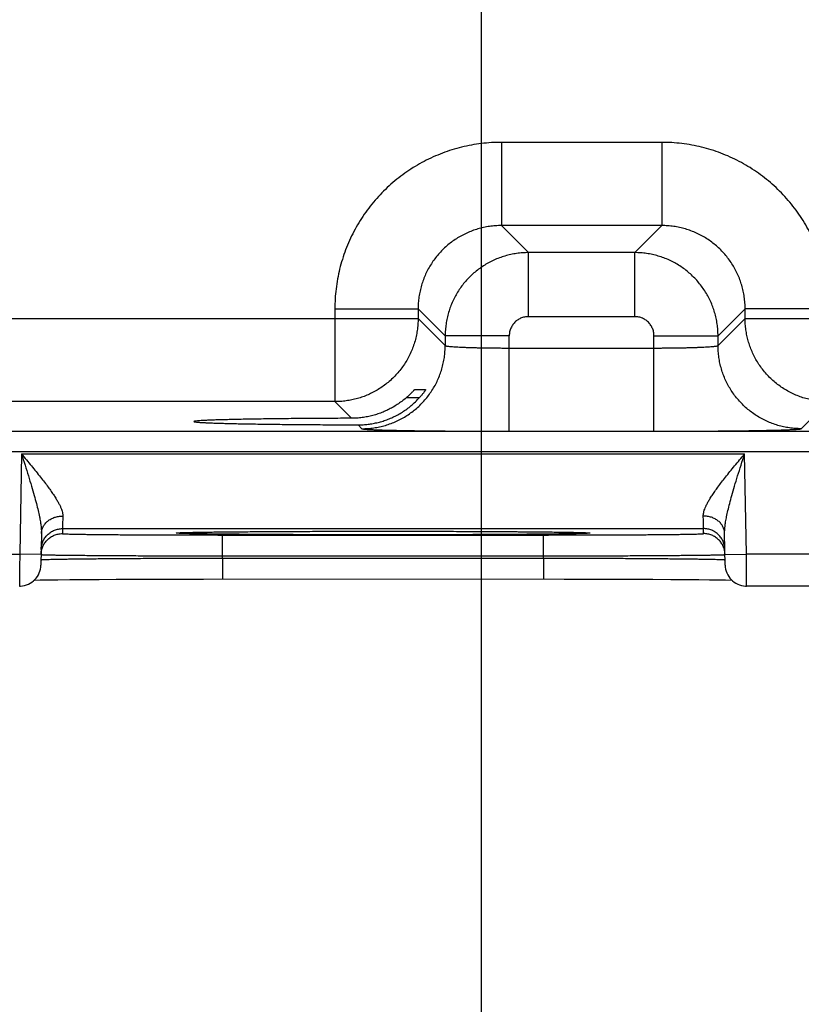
# Model space of a CAD drawing. Header units: inches. Extents: x 0 to 34, y 0 to 22.
# Tile 53 of 75: x 21.293 to 22.025, y 13.826 to 14.749. Entities that reach past the tile are written whole.
import ezdxf

# ---------------------------------------------------------------- set-up
doc = ezdxf.new("R2010")
doc.units = ezdxf.units.IN
doc.header["$LTSCALE"] = 1.87
doc.header["$MEASUREMENT"] = 0
doc.layers.get('0').update_dxf_attribs({"linetype": 'CONTINUOUS'})
doc.layers.add('DIMENSIONS', color=7, linetype='CONTINUOUS')
doc.styles.get("Standard").update_dxf_attribs({"font": 'txt', "width": 0.8})
doc.dimstyles.new('DIMSTYLE_1', dxfattribs={"dimtxt": 0.125, "dimasz": 0.18, "dimexe": 0.18, "dimexo": 0.0625, "dimgap": 0.09, "dimtad": 0, "dimtih": 1, "dimtoh": 1, "dimdec": 3, "dimzin": 4, "dimdsep": 46, "dimtxsty": 'STANDARD', "dimblk": '_FILLED', "dimblk1": '_FILLED', "dimblk2": '_FILLED', "dimcen": 0.09, "dimadec": 0, "dimazin": 0, "dimtp": 0.01, "dimtm": 0.01, "dimtfac": 1, "dimtdec": 3, "dimtofl": 0, "dimtmove": 0, "dimatfit": 3, "dimldrblk": '_FILLED', "dimfxl": 1, "dimtolj": 1, "dimtzin": 4, "dimarcsym": 0})

# ---------------------------------------------------------------- blocks, each defined once
blk = doc.blocks.new('_FILLED')
at = {"color": 0, "linetype": 'BYBLOCK'}
blk.add_solid([(0, 0), (-1, 0.1736), (-1, -0.1736)], dxfattribs=at)
blk = doc.blocks.new('*D6')
at = {"layer": 'DIMENSIONS', "color": 2, "linetype": 'CONTINUOUS'}
for p, q in [((21.72492, 15.03611), (21.72492, 13.34304)), ((22.38592, 14.15753), (22.38592, 13.34304)), ((21.72492, 13.46804), (21.36492, 13.46804)), ((22.38592, 13.46804), (22.63977, 13.46804))]:
    blk.add_line(p, q, dxfattribs=at)
at = {"layer": 'DIMENSIONS', "color": 2, "linetype": 'CONTINUOUS', "xscale": 0.18, "yscale": 0.18, "zscale": 0.18}
blk.add_blockref('_FILLED', (21.72492, 13.46804), dxfattribs=at)
at = {"layer": 'DIMENSIONS', "color": 2, "linetype": 'CONTINUOUS', "xscale": 0.18, "yscale": 0.18, "zscale": 0.18, "rotation": 180}
blk.add_blockref('_FILLED', (22.38592, 13.46804), dxfattribs=at)
at = {"layer": 'DIMENSIONS', "color": 2, "linetype": 'CONTINUOUS', "width": 0.8}
for s, p in [('[', (23.22727, 13.40554)), (']', (23.82727, 13.40554)), ('.661', (22.70227, 13.40554)), ('16.79', (23.32727, 13.40554))]:
    blk.add_text(s, height=0.125, dxfattribs=at).set_placement(p)
blk = doc.blocks.new('*D7')
at = {"layer": 'DIMENSIONS', "color": 2, "linetype": 'CONTINUOUS'}
for p, q in [((20.79492, 15.03611), (20.79492, 12.59304)), ((21.72492, 15.03611), (21.72492, 12.59304)), ((20.79492, 12.71804), (21.25992, 12.71804)), ((21.72492, 12.71804), (21.25992, 12.71804)), ((21.25992, 12.71804), (23.07342, 12.71804))]:
    blk.add_line(p, q, dxfattribs=at)
at = {"layer": 'DIMENSIONS', "color": 2, "linetype": 'CONTINUOUS', "xscale": 0.18, "yscale": 0.18, "zscale": 0.18, "rotation": 180}
blk.add_blockref('_FILLED', (20.79492, 12.71804), dxfattribs=at)
at = {"layer": 'DIMENSIONS', "color": 2, "linetype": 'CONTINUOUS', "xscale": 0.18, "yscale": 0.18, "zscale": 0.18}
blk.add_blockref('_FILLED', (21.72492, 12.71804), dxfattribs=at)
at = {"layer": 'DIMENSIONS', "color": 2, "linetype": 'CONTINUOUS', "width": 0.8}
for s, p in [('[', (23.96092, 12.65554)), (']', (24.56092, 12.65554)), ('3x ', (23.13592, 12.65554)), ('.930', (23.43592, 12.65554)), ('23.62', (24.06092, 12.65554))]:
    blk.add_text(s, height=0.125, dxfattribs=at).set_placement(p)
blk = doc.blocks.new('*D13')
at = {"layer": 'DIMENSIONS', "color": 2, "linetype": 'CONTINUOUS'}
for p, q in [((23.13592, 15.09861), (23.13592, 15.45861)), ((21.78742, 15.09861), (23.26092, 15.09861)), ((22.44199, 14.21837), (23.26092, 14.21837)), ((23.13592, 14.21837), (23.13592, 13.85837))]:
    blk.add_line(p, q, dxfattribs=at)
at = {"layer": 'DIMENSIONS', "color": 2, "linetype": 'CONTINUOUS', "xscale": 0.18, "yscale": 0.18, "zscale": 0.18}
for p, rotation in [((23.13592, 15.09861), 270), ((23.13592, 14.21837), 90)]:
    blk.add_blockref('_FILLED', p, dxfattribs=dict(at, rotation=rotation))
at = {"layer": 'DIMENSIONS', "color": 2, "linetype": 'CONTINUOUS', "width": 0.8}
for s, p in [('[', (23.04842, 14.6241)), (']', (23.64842, 14.6241)), ('.880', (22.52342, 14.6241)), ('22.36', (23.14842, 14.6241))]:
    blk.add_text(s, height=0.125, dxfattribs=at).set_placement(p)
blk = doc.blocks.new('*D23')
at = {"layer": 'DIMENSIONS', "color": 2, "linetype": 'CONTINUOUS'}
for p, q in [((21.7815, 16.25361), (24.01092, 16.25361)), ((23.88592, 16.25361), (23.88592, 15.72703)), ((23.88592, 14.21837), (23.88592, 15.47703)), ((22.47248, 14.21837), (24.01092, 14.21837))]:
    blk.add_line(p, q, dxfattribs=at)
at = {"layer": 'DIMENSIONS', "color": 2, "linetype": 'CONTINUOUS', "xscale": 0.18, "yscale": 0.18, "zscale": 0.18}
for p, rotation in [((23.88592, 16.25361), 90), ((23.88592, 14.21837), 270)]:
    blk.add_blockref('_FILLED', p, dxfattribs=dict(at, rotation=rotation))
at = {"layer": 'DIMENSIONS', "color": 2, "linetype": 'CONTINUOUS', "width": 0.8}
for s, p in [('[', (23.89842, 15.53953)), (']', (24.39842, 15.53953)), ('2.035', (23.27342, 15.53953)), ('51.7', (23.99842, 15.53953))]:
    blk.add_text(s, height=0.125, dxfattribs=at).set_placement(p)

msp = doc.modelspace()

# ---------------------------------------------------------------- linework, layer by layer
at = {"color": 7, "linetype": 'CONTINUOUS'}
for p, q in [((21.89408, 14.63424), (21.74377, 14.63424)), ((21.74377, 14.63424), (21.74377, 14.55625)), ((21.89408, 14.63424), (21.89408, 14.55625)), ((21.89408, 14.55625), (21.74377, 14.55625)), ((21.74377, 14.55625), (21.76914, 14.53088)), ((21.89408, 14.55625), (21.86871, 14.53088)), ((21.86871, 14.53088), (21.76914, 14.53088)), ((21.76914, 14.47089), (21.76914, 14.53088)), ((21.86871, 14.47089), (21.86871, 14.53088)), ((21.58779, 14.47827), (21.66578, 14.47827)), ((21.58779, 14.47827), (21.58779, 14.39125)), ((21.66578, 14.47827), (21.69115, 14.4529)), ((21.66578, 14.47827), (21.66578, 14.46924)), ((21.97207, 14.47827), (21.9467, 14.4529)), ((22.05006, 14.47827), (21.97207, 14.47827)), ((21.97207, 14.46924), (21.97207, 14.47827)), ((21.04207, 14.46924), (21.66578, 14.46924)), ((21.66578, 14.46924), (21.69115, 14.44387)), ((21.86871, 14.47089), (21.76914, 14.47089)), ((21.9467, 14.44387), (21.97207, 14.46924)), ((21.97207, 14.46924), (22.13178, 14.46924)), ((21.75114, 14.4529), (21.69115, 14.4529)), ((21.69115, 14.4529), (21.69115, 14.44387)), ((21.75114, 14.36352), (21.75114, 14.4529)), ((21.88671, 14.4529), (21.9467, 14.4529)), ((21.88671, 14.36352), (21.88671, 14.4529)), ((21.9467, 14.44387), (21.9467, 14.4529)), ((21.75114, 14.44151), (21.88671, 14.44151)), ((21.66685, 14.39474), (21.65448, 14.39474)), ((21.66253, 14.40248), (21.67283, 14.40248)), ((21.58779, 14.39125), (21.12006, 14.39125)), ((21.58779, 14.39125), (21.60339, 14.37565)), ((22.02469, 14.36588), (22.05006, 14.39125)), ((21.60951, 14.36954), (21.61316, 14.36588)), ((18.41124, 14.36344), (22.08161, 14.36344)), ((21.75114, 14.36352), (21.88671, 14.36352)), ((18.41124, 14.34444), (22.08161, 14.34444)), ((21.29425, 14.34227), (21.29261, 14.24837)), ((21.29425, 14.34227), (21.9716, 14.34227)), ((21.97324, 14.24837), (21.9716, 14.34227)), ((21.31295, 14.26778), (21.31243, 14.23802)), ((21.33269, 14.27227), (21.3326, 14.26759)), ((21.33269, 14.27227), (21.93316, 14.27227)), ((21.4416, 14.26836), (21.44179, 14.26837)), ((21.44179, 14.26837), (21.44206, 14.26839)), ((21.44206, 14.26839), (21.44239, 14.26841)), ((21.44239, 14.26841), (21.44278, 14.26843)), ((21.44278, 14.26843), (21.44324, 14.26845)), ((21.44324, 14.26845), (21.44405, 14.26849)), ((21.44405, 14.26849), (21.44538, 14.26854)), ((21.44538, 14.26854), (21.44704, 14.26859)), ((21.44704, 14.26859), (21.44973, 14.26867)), ((21.44973, 14.26867), (21.45412, 14.26877)), ((21.45412, 14.26877), (21.45983, 14.26888)), ((21.45983, 14.26888), (21.46698, 14.269)), ((21.46698, 14.269), (21.47577, 14.26911)), ((21.47577, 14.26911), (21.48642, 14.26923)), ((21.48256, 14.26628), (21.78329, 14.26628)), ((21.48256, 14.24663), (21.48256, 14.26628)), ((21.48642, 14.26923), (21.49927, 14.26935)), ((21.49927, 14.26935), (21.51517, 14.26947)), ((21.51517, 14.26947), (21.53161, 14.26957)), ((21.53161, 14.26957), (21.55126, 14.26966)), ((21.55126, 14.26966), (21.56939, 14.26972)), ((21.56939, 14.26972), (21.59006, 14.26977)), ((21.59006, 14.26977), (21.61366, 14.26981)), ((21.61366, 14.26981), (21.63958, 14.26982)), ((21.63958, 14.26982), (21.66016, 14.2698)), ((21.66016, 14.2698), (21.68504, 14.26975)), ((21.68504, 14.26975), (21.70714, 14.26969)), ((21.70714, 14.26969), (21.72667, 14.26961)), ((21.72667, 14.26961), (21.74375, 14.26951)), ((21.74375, 14.26951), (21.75845, 14.26941)), ((21.75845, 14.26941), (21.77381, 14.26929)), ((21.77381, 14.26929), (21.78632, 14.26916)), ((21.78329, 14.24663), (21.78329, 14.26628)), ((21.78632, 14.26916), (21.79651, 14.26903)), ((21.79651, 14.26903), (21.80474, 14.2689)), ((21.80474, 14.2689), (21.81127, 14.26878)), ((21.81127, 14.26878), (21.81624, 14.26867)), ((21.81624, 14.26867), (21.8192, 14.26858)), ((21.8192, 14.26858), (21.82086, 14.26853)), ((21.82086, 14.26853), (21.82213, 14.26848)), ((21.82213, 14.26848), (21.8228, 14.26845)), ((21.8228, 14.26845), (21.82334, 14.26842)), ((21.82334, 14.26842), (21.82377, 14.26839)), ((21.93324, 14.26759), (21.93316, 14.27227)), ((21.95341, 14.23802), (21.95289, 14.26778)), ((21.04324, 14.24837), (21.29261, 14.24837)), ((21.31261, 14.24802), (21.29261, 14.24837)), ((21.95324, 14.24802), (21.97324, 14.24837)), ((22.25694, 14.24837), (21.97324, 14.24837)), ((21.48252, 14.2447), (21.48256, 14.24663)), ((21.48252, 14.2447), (21.78332, 14.2447)), ((21.48252, 14.2447), (21.48252, 14.22505)), ((21.48256, 14.24663), (21.78329, 14.24663)), ((21.78332, 14.2447), (21.78329, 14.24663)), ((21.78332, 14.2447), (21.78332, 14.22505)), ((21.30632, 14.22401), (21.31175, 14.22412)), ((21.31175, 14.22412), (21.31896, 14.22424)), ((21.31896, 14.22424), (21.3282, 14.22436)), ((21.3282, 14.22436), (21.33965, 14.22449)), ((21.33965, 14.22449), (21.35349, 14.22461)), ((21.35349, 14.22461), (21.36717, 14.22471)), ((21.36717, 14.22471), (21.38311, 14.22481)), ((21.38311, 14.22481), (21.40169, 14.22489)), ((21.40169, 14.22489), (21.42326, 14.22497)), ((21.42326, 14.22497), (21.4429, 14.22502)), ((21.4429, 14.22502), (21.46491, 14.22504)), ((21.46491, 14.22504), (21.48252, 14.22505)), ((21.48252, 14.22505), (21.80247, 14.22504)), ((21.80247, 14.22504), (21.82618, 14.22501)), ((21.82618, 14.22501), (21.84711, 14.22496)), ((21.84711, 14.22496), (21.86555, 14.22489)), ((21.86555, 14.22489), (21.88548, 14.22479)), ((21.88548, 14.22479), (21.90238, 14.22469)), ((21.90238, 14.22469), (21.91664, 14.22457)), ((21.91664, 14.22457), (21.92864, 14.22446)), ((21.92864, 14.22446), (21.93868, 14.22435)), ((21.93868, 14.22435), (21.94697, 14.22423)), ((21.94697, 14.22423), (21.95369, 14.22412)), ((21.95369, 14.22412), (21.95952, 14.22401)), ((22.25694, 14.21837), (21.97341, 14.21837))]:
    msp.add_line(p, q, dxfattribs=at)
for points in [[(21.44145, 14.26835), (21.44144, 14.26835), (21.44145, 14.26835), (21.44148, 14.26835), (21.44153, 14.26836), (21.4416, 14.26836)], [(21.82377, 14.26839), (21.82408, 14.26837), (21.8242, 14.26836), (21.82429, 14.26836), (21.82436, 14.26835), (21.82439, 14.26835), (21.8244, 14.26835)], [(21.29244, 14.21837), (21.29348, 14.2184), (21.29534, 14.21859), (21.29718, 14.21894), (21.29898, 14.21947), (21.30073, 14.22017), (21.30239, 14.22103), (21.30398, 14.22204), (21.30546, 14.22319), (21.30682, 14.22448), (21.30806, 14.22589), (21.30916, 14.2274), (21.31011, 14.22902), (21.31091, 14.23072), (21.31155, 14.23248), (21.31202, 14.2343), (21.31231, 14.23615), (21.31243, 14.23802)], [(21.95341, 14.23802), (21.95353, 14.23615), (21.95383, 14.2343), (21.9543, 14.23248), (21.95493, 14.23072), (21.95573, 14.22902), (21.95669, 14.22741), (21.95779, 14.22589), (21.95903, 14.22448), (21.96039, 14.22319), (21.96187, 14.22204), (21.96345, 14.22103), (21.96512, 14.22017), (21.96686, 14.21948), (21.96866, 14.21895), (21.9705, 14.21859), (21.97237, 14.2184), (21.97341, 14.21837)]]:
    msp.add_lwpolyline(points, dxfattribs=at)
for points, knots in [([(21.74377, 14.63424), (21.74065, 14.63424), (21.73441, 14.63405), (21.72506, 14.63321), (21.71574, 14.6318), (21.70652, 14.62983), (21.69741, 14.6273), (21.68849, 14.62422), (21.67977, 14.62061), (21.67128, 14.61649), (21.66306, 14.61185), (21.65514, 14.60673), (21.64753, 14.60114), (21.64028, 14.5951), (21.63341, 14.58863), (21.62694, 14.58176), (21.6209, 14.57451), (21.61531, 14.56691), (21.61019, 14.55899), (21.60556, 14.55077), (21.60143, 14.54228), (21.59782, 14.53356), (21.59474, 14.52463), (21.59221, 14.51553), (21.59023, 14.5063), (21.58882, 14.49698), (21.58798, 14.48763), (21.58779, 14.48138), (21.58779, 14.47827)], [0, 0, 0, 0, 0.038144, 0.076463, 0.114905, 0.153423, 0.191972, 0.230506, 0.269003, 0.307482, 0.345967, 0.384465, 0.422969, 0.461469, 0.499964, 0.538459, 0.576961, 0.615466, 0.653965, 0.692448, 0.730926, 0.769426, 0.80797, 0.846534, 0.885069, 0.923524, 0.961851, 1, 1, 1, 1]), ([(22.05006, 14.47827), (22.05006, 14.48138), (22.04987, 14.48763), (22.04903, 14.49698), (22.04761, 14.50629), (22.04564, 14.51552), (22.04311, 14.52462), (22.04003, 14.53355), (22.03643, 14.54227), (22.0323, 14.55075), (22.02767, 14.55897), (22.02255, 14.5669), (22.01696, 14.5745), (22.01092, 14.58175), (22.00445, 14.58862), (21.99758, 14.59509), (21.99033, 14.60113), (21.98272, 14.60672), (21.9748, 14.61185), (21.96658, 14.61648), (21.9581, 14.62061), (21.94938, 14.62421), (21.94045, 14.62729), (21.93134, 14.62982), (21.92211, 14.6318), (21.91279, 14.63321), (21.90344, 14.63405), (21.89719, 14.63424), (21.89408, 14.63424)], [0, 0, 0, 0, 0.038144, 0.076463, 0.114905, 0.153423, 0.191972, 0.230506, 0.269003, 0.307482, 0.345967, 0.384465, 0.422969, 0.461469, 0.499964, 0.538459, 0.576961, 0.615466, 0.653965, 0.692448, 0.730926, 0.769426, 0.80797, 0.846534, 0.885069, 0.923524, 0.961851, 1, 1, 1, 1]), ([(21.74377, 14.55625), (21.74191, 14.55625), (21.73819, 14.55612), (21.73265, 14.55553), (21.72716, 14.55454), (21.72175, 14.55316), (21.71647, 14.5514), (21.71132, 14.54927), (21.70634, 14.54677), (21.70155, 14.54394), (21.69698, 14.54076), (21.69265, 14.53727), (21.68858, 14.53348), (21.68478, 14.52941), (21.68129, 14.52507), (21.67811, 14.5205), (21.67526, 14.5157), (21.67277, 14.51072), (21.67063, 14.50557), (21.66887, 14.50028), (21.6675, 14.49488), (21.66651, 14.48939), (21.66591, 14.48384), (21.66578, 14.48012), (21.66578, 14.47827)], [0, 0, 0, 0, 0.045498, 0.091002, 0.136499, 0.181985, 0.227456, 0.272906, 0.31833, 0.363724, 0.409101, 0.454475, 0.499861, 0.545266, 0.590694, 0.636141, 0.6816, 0.727066, 0.772539, 0.818019, 0.863503, 0.908994, 0.954493, 1, 1, 1, 1]), ([(21.97207, 14.47827), (21.97207, 14.48012), (21.97194, 14.48384), (21.97134, 14.48939), (21.97035, 14.49488), (21.96897, 14.50028), (21.96721, 14.50557), (21.96508, 14.51072), (21.96259, 14.5157), (21.95975, 14.52048), (21.95658, 14.52505), (21.95309, 14.52938), (21.94929, 14.53346), (21.94522, 14.53725), (21.94089, 14.54075), (21.93631, 14.54393), (21.93152, 14.54677), (21.92653, 14.54927), (21.92138, 14.5514), (21.91609, 14.55316), (21.91069, 14.55454), (21.9052, 14.55553), (21.89965, 14.55612), (21.89594, 14.55625), (21.89408, 14.55625)], [0, 0, 0, 0, 0.045498, 0.091002, 0.136499, 0.181985, 0.227456, 0.272906, 0.31833, 0.363724, 0.409101, 0.454475, 0.499861, 0.545266, 0.590694, 0.636141, 0.6816, 0.727066, 0.772539, 0.818019, 0.863503, 0.908994, 0.954493, 1, 1, 1, 1]), ([(21.76914, 14.53088), (21.76728, 14.53088), (21.76357, 14.53075), (21.75803, 14.53015), (21.75254, 14.52916), (21.74714, 14.52778), (21.74185, 14.52602), (21.73671, 14.52389), (21.73173, 14.52139), (21.72694, 14.51855), (21.72237, 14.51538), (21.71804, 14.51189), (21.71397, 14.5081), (21.71017, 14.50403), (21.70668, 14.49969), (21.7035, 14.49511), (21.70065, 14.49032), (21.69815, 14.48534), (21.69602, 14.48019), (21.69425, 14.4749), (21.69287, 14.4695), (21.69188, 14.46401), (21.69128, 14.45847), (21.69115, 14.45475), (21.69115, 14.4529)], [0, 0, 0, 0, 0.045463, 0.090946, 0.136428, 0.181903, 0.227365, 0.272809, 0.318233, 0.363638, 0.409026, 0.454411, 0.499807, 0.545228, 0.59067, 0.63613, 0.681602, 0.727083, 0.772569, 0.818056, 0.863543, 0.90903, 0.954519, 1, 1, 1, 1]), ([(21.9467, 14.4529), (21.9467, 14.45475), (21.94656, 14.45847), (21.94597, 14.46401), (21.94498, 14.46949), (21.9436, 14.47489), (21.94183, 14.48018), (21.9397, 14.48533), (21.93721, 14.4903), (21.93437, 14.49509), (21.93119, 14.49966), (21.9277, 14.50399), (21.92391, 14.50807), (21.91984, 14.51186), (21.9155, 14.51536), (21.91093, 14.51854), (21.90614, 14.52138), (21.90115, 14.52388), (21.896, 14.52602), (21.89071, 14.52778), (21.88531, 14.52916), (21.87982, 14.53015), (21.87428, 14.53075), (21.87057, 14.53088), (21.86871, 14.53088)], [0, 0, 0, 0, 0.045463, 0.090946, 0.136428, 0.181903, 0.227365, 0.272809, 0.318233, 0.363638, 0.409026, 0.454411, 0.499807, 0.545228, 0.59067, 0.63613, 0.681602, 0.727083, 0.772569, 0.818056, 0.863543, 0.90903, 0.954519, 1, 1, 1, 1]), ([(21.66578, 14.46924), (21.66578, 14.46735), (21.66564, 14.46356), (21.66502, 14.45791), (21.66398, 14.45231), (21.66255, 14.4468), (21.66071, 14.4414), (21.65848, 14.43617), (21.65589, 14.43111), (21.65293, 14.42626), (21.64963, 14.42163), (21.64599, 14.41725), (21.64203, 14.41312), (21.63776, 14.40929), (21.63325, 14.40581), (21.62857, 14.4027), (21.62378, 14.39999), (21.61891, 14.39767), (21.61396, 14.39572), (21.6089, 14.39411), (21.60373, 14.39284), (21.59846, 14.39193), (21.59313, 14.39138), (21.58957, 14.39125), (21.58779, 14.39125)], [0, 0, 0, 0, 0.04636, 0.092783, 0.139245, 0.185722, 0.23219, 0.278627, 0.325008, 0.371325, 0.417652, 0.464107, 0.510807, 0.557696, 0.604351, 0.650319, 0.695203, 0.739078, 0.78237, 0.825541, 0.869011, 0.912731, 0.956464, 1, 1, 1, 1]), ([(21.76914, 14.47089), (21.76852, 14.47089), (21.76727, 14.47083), (21.76541, 14.47054), (21.76358, 14.47005), (21.76181, 14.46937), (21.76013, 14.46852), (21.75854, 14.46749), (21.75708, 14.4663), (21.75574, 14.46496), (21.75455, 14.46349), (21.75352, 14.46191), (21.75266, 14.46022), (21.75199, 14.45846), (21.7515, 14.45663), (21.7512, 14.45477), (21.75114, 14.45352), (21.75114, 14.4529)], [0, 0, 0, 0, 0.066052, 0.13261, 0.199425, 0.266265, 0.333007, 0.399734, 0.466505, 0.533299, 0.600085, 0.666826, 0.733584, 0.80046, 0.867322, 0.933919, 1, 1, 1, 1]), ([(21.88671, 14.4529), (21.88671, 14.45352), (21.88664, 14.45477), (21.88635, 14.45663), (21.88586, 14.45845), (21.88519, 14.46022), (21.88433, 14.4619), (21.8833, 14.46349), (21.88211, 14.46496), (21.88078, 14.4663), (21.87931, 14.46748), (21.87772, 14.46851), (21.87604, 14.46937), (21.87427, 14.47005), (21.87244, 14.47054), (21.87058, 14.47083), (21.86933, 14.47089), (21.86871, 14.47089)], [0, 0, 0, 0, 0.066052, 0.13261, 0.199425, 0.266265, 0.333007, 0.399734, 0.466505, 0.533299, 0.600085, 0.666826, 0.733584, 0.80046, 0.867322, 0.933919, 1, 1, 1, 1]), ([(22.05006, 14.39125), (22.04816, 14.39125), (22.04437, 14.39139), (22.03872, 14.39202), (22.03312, 14.39305), (22.02761, 14.39449), (22.02222, 14.39633), (22.01698, 14.39855), (22.01192, 14.40115), (22.00707, 14.4041), (22.00244, 14.4074), (21.99806, 14.41104), (21.99393, 14.41501), (21.99011, 14.41927), (21.98662, 14.42378), (21.98351, 14.42846), (21.98081, 14.43325), (21.97849, 14.43812), (21.97653, 14.44308), (21.97492, 14.44814), (21.97366, 14.45331), (21.97274, 14.45858), (21.97219, 14.4639), (21.97207, 14.46746), (21.97207, 14.46924)], [0, 0, 0, 0, 0.04636, 0.092783, 0.139245, 0.185722, 0.23219, 0.278627, 0.325008, 0.371325, 0.417652, 0.464107, 0.510807, 0.557696, 0.604351, 0.650319, 0.695203, 0.739078, 0.78237, 0.825541, 0.869011, 0.912731, 0.956464, 1, 1, 1, 1]), ([(21.61316, 14.36588), (21.61502, 14.36589), (21.61873, 14.36602), (21.62427, 14.36662), (21.62975, 14.36761), (21.63515, 14.36899), (21.64043, 14.37075), (21.64558, 14.37288), (21.65056, 14.37537), (21.65535, 14.37822), (21.65993, 14.3814), (21.66427, 14.38489), (21.66835, 14.38869), (21.67214, 14.39277), (21.67564, 14.3971), (21.67882, 14.40168), (21.68166, 14.40647), (21.68415, 14.41145), (21.68629, 14.4166), (21.68805, 14.42189), (21.68943, 14.42728), (21.69042, 14.43277), (21.69101, 14.43831), (21.69115, 14.44202), (21.69115, 14.44387)], [0, 0, 0, 0, 0.045451, 0.090903, 0.136356, 0.181809, 0.227264, 0.272719, 0.318175, 0.363632, 0.409088, 0.454546, 0.500003, 0.54546, 0.590917, 0.636373, 0.681829, 0.727285, 0.772739, 0.818193, 0.863646, 0.909099, 0.95455, 1, 1, 1, 1]), ([(21.69115, 14.44387), (21.69119, 14.44377), (21.69153, 14.44363), (21.69213, 14.44346), (21.69313, 14.44329), (21.69445, 14.44312), (21.69613, 14.44295), (21.69813, 14.44278), (21.70045, 14.44262), (21.70308, 14.44247), (21.70599, 14.44232), (21.70918, 14.44219), (21.71262, 14.44206), (21.71629, 14.44195), (21.72018, 14.44185), (21.72425, 14.44176), (21.72848, 14.44168), (21.73284, 14.44162), (21.73732, 14.44157), (21.74188, 14.44153), (21.7465, 14.44151), (21.74959, 14.44151), (21.75114, 14.44151)], [0, 0, 0, 0, 0.005355, 0.016158, 0.032723, 0.055037, 0.083001, 0.116459, 0.155217, 0.199047, 0.247688, 0.300849, 0.35821, 0.419426, 0.484129, 0.55193, 0.622423, 0.695185, 0.769774, 0.845743, 0.922641, 1, 1, 1, 1]), ([(21.88671, 14.44151), (21.88826, 14.44151), (21.89135, 14.44151), (21.89597, 14.44153), (21.90053, 14.44157), (21.905, 14.44162), (21.90937, 14.44168), (21.9136, 14.44176), (21.91767, 14.44185), (21.92155, 14.44195), (21.92523, 14.44206), (21.92867, 14.44219), (21.93186, 14.44232), (21.93477, 14.44247), (21.9374, 14.44262), (21.93972, 14.44278), (21.94172, 14.44295), (21.94339, 14.44312), (21.94472, 14.44329), (21.94571, 14.44346), (21.94632, 14.44363), (21.94666, 14.44377), (21.9467, 14.44387)], [0, 0, 0, 0, 0.077359, 0.154257, 0.230226, 0.304815, 0.377577, 0.44807, 0.515871, 0.580574, 0.64179, 0.699151, 0.752312, 0.800953, 0.844783, 0.883541, 0.916999, 0.944963, 0.967277, 0.983842, 0.994645, 1, 1, 1, 1]), ([(22.02469, 14.36588), (22.02283, 14.36589), (22.01912, 14.36602), (22.01358, 14.36662), (22.0081, 14.36761), (22.0027, 14.36899), (21.99741, 14.37075), (21.99227, 14.37288), (21.98729, 14.37537), (21.98249, 14.37822), (21.97792, 14.3814), (21.97358, 14.38489), (21.9695, 14.38869), (21.9657, 14.39277), (21.96221, 14.3971), (21.95903, 14.40168), (21.95619, 14.40647), (21.95369, 14.41145), (21.95156, 14.4166), (21.9498, 14.42189), (21.94842, 14.42728), (21.94743, 14.43277), (21.94683, 14.43831), (21.9467, 14.44202), (21.9467, 14.44387)], [0, 0, 0, 0, 0.045451, 0.090903, 0.136356, 0.181809, 0.227264, 0.272719, 0.318175, 0.363632, 0.409088, 0.454546, 0.500003, 0.54546, 0.590917, 0.636373, 0.681829, 0.727285, 0.772739, 0.818193, 0.863646, 0.909099, 0.95455, 1, 1, 1, 1]), ([(21.63292, 14.3731), (21.63449, 14.3736), (21.63761, 14.37469), (21.64219, 14.37663), (21.64668, 14.37888), (21.65105, 14.38145), (21.65528, 14.38432), (21.65935, 14.38749), (21.66323, 14.39096), (21.66567, 14.39345), (21.66685, 14.39474)], [0, 0, 0, 0, 0.121212, 0.243357, 0.366597, 0.490985, 0.616601, 0.743415, 0.871245, 1, 1, 1, 1]), ([(21.65448, 14.39474), (21.65318, 14.39362), (21.65051, 14.39146), (21.64632, 14.38851), (21.64198, 14.38586), (21.63752, 14.38352), (21.63446, 14.38215), (21.63292, 14.38152)], [0, 0, 0, 0, 0.20327, 0.404895, 0.604967, 0.803329, 1, 1, 1, 1]), ([(21.65448, 14.39474), (21.65494, 14.39513), (21.6558, 14.3959), (21.65703, 14.39702), (21.65813, 14.39806), (21.6591, 14.39901), (21.65993, 14.39985), (21.66063, 14.40057), (21.66121, 14.40117), (21.66167, 14.40165), (21.66202, 14.402), (21.66227, 14.40227), (21.66243, 14.40239), (21.6625, 14.40248), (21.66253, 14.40248)], [0, 0, 0, 0, 0.160455, 0.309806, 0.446153, 0.568035, 0.674025, 0.764172, 0.838303, 0.89751, 0.942298, 0.97362, 0.992582, 1, 1, 1, 1]), ([(21.67283, 14.40248), (21.67284, 14.40248), (21.67278, 14.40236), (21.67273, 14.40226), (21.67254, 14.40196), (21.6723, 14.40159), (21.67195, 14.40108), (21.67152, 14.40047), (21.67098, 14.39973), (21.67035, 14.39889), (21.66961, 14.39795), (21.66877, 14.39694), (21.66784, 14.39585), (21.66719, 14.39512), (21.66685, 14.39474)], [0, 0, 0, 0, 0.005207, 0.023292, 0.05523, 0.101554, 0.163275, 0.240482, 0.333054, 0.441319, 0.563628, 0.698409, 0.844785, 1, 1, 1, 1]), ([(21.63292, 14.38152), (21.63135, 14.38087), (21.62817, 14.37969), (21.62331, 14.37823), (21.61839, 14.37709), (21.61342, 14.37627), (21.60842, 14.37578), (21.60507, 14.37566), (21.60339, 14.37565)], [0, 0, 0, 0, 0.1685, 0.335824, 0.502331, 0.668326, 0.834113, 1, 1, 1, 1]), ([(21.45582, 14.37259), (21.45581, 14.37258), (21.45577, 14.37242), (21.45666, 14.37234), (21.45752, 14.37213), (21.45938, 14.37199), (21.46166, 14.3718), (21.46462, 14.37164), (21.46813, 14.37147), (21.47224, 14.3713), (21.4769, 14.37114), (21.48211, 14.37098), (21.48785, 14.37083), (21.49409, 14.37068), (21.50083, 14.37054), (21.50802, 14.37041), (21.51565, 14.37028), (21.5237, 14.37017), (21.53212, 14.37006), (21.5409, 14.36996), (21.55001, 14.36987), (21.5594, 14.36979), (21.56905, 14.36972), (21.57892, 14.36966), (21.58898, 14.36961), (21.5992, 14.36957), (21.60606, 14.36955), (21.60951, 14.36954)], [0, 0, 0, 0, 0.000318, 0.003736, 0.011066, 0.022351, 0.037575, 0.05671, 0.079659, 0.106358, 0.136743, 0.170656, 0.208002, 0.248689, 0.292504, 0.339326, 0.389037, 0.441376, 0.496203, 0.553375, 0.612594, 0.673701, 0.736538, 0.800774, 0.86624, 0.932765, 1, 1, 1, 1]), ([(21.60339, 14.37565), (21.59997, 14.37564), (21.59316, 14.37562), (21.58303, 14.37557), (21.57307, 14.37552), (21.56333, 14.37545), (21.55383, 14.37537), (21.5446, 14.37529), (21.53569, 14.37519), (21.52711, 14.37509), (21.51891, 14.37497), (21.5111, 14.37485), (21.50372, 14.37472), (21.4968, 14.37459), (21.49035, 14.37444), (21.4844, 14.37429), (21.47897, 14.37414), (21.47408, 14.37398), (21.46975, 14.37381), (21.46599, 14.37364), (21.46281, 14.37348), (21.46023, 14.37328), (21.45824, 14.37317), (21.4569, 14.37288), (21.45609, 14.37293), (21.45584, 14.37264), (21.45582, 14.37259)], [0, 0, 0, 0, 0.069585, 0.138287, 0.205745, 0.271783, 0.336227, 0.398738, 0.459154, 0.517315, 0.572914, 0.625808, 0.675856, 0.722795, 0.766504, 0.806867, 0.84367, 0.876822, 0.906233, 0.931747, 0.953305, 0.970848, 0.984289, 0.99361, 0.998822, 1, 1, 1, 1]), ([(21.60951, 14.36954), (21.61109, 14.36954), (21.61426, 14.36963), (21.61899, 14.37005), (21.62369, 14.37076), (21.62834, 14.37177), (21.63141, 14.37263), (21.63292, 14.3731)], [0, 0, 0, 0, 0.200027, 0.399591, 0.599201, 0.799162, 1, 1, 1, 1]), ([(21.61316, 14.36588), (21.61326, 14.36578), (21.61376, 14.36571), (21.61466, 14.36555), (21.61615, 14.36542), (21.61813, 14.36528), (21.62064, 14.36514), (21.62365, 14.365), (21.62715, 14.36487), (21.63114, 14.36473), (21.63558, 14.36461), (21.64047, 14.36448), (21.6458, 14.36437), (21.65153, 14.36426), (21.65764, 14.36415), (21.66412, 14.36405), (21.67094, 14.36396), (21.67806, 14.36388), (21.68546, 14.36381), (21.69312, 14.36374), (21.70101, 14.36368), (21.7091, 14.36363), (21.71735, 14.36359), (21.72573, 14.36356), (21.73418, 14.36353), (21.74265, 14.36352), (21.74831, 14.36352), (21.75114, 14.36352)], [0, 0, 0, 0, 0.003149, 0.010009, 0.020666, 0.035122, 0.053335, 0.075216, 0.10065, 0.129542, 0.161787, 0.197277, 0.23589, 0.277474, 0.321853, 0.368853, 0.418285, 0.469941, 0.523625, 0.579171, 0.636398, 0.695098, 0.754982, 0.815734, 0.877035, 0.938565, 1, 1, 1, 1]), ([(21.88671, 14.36352), (21.88953, 14.36352), (21.89519, 14.36352), (21.90367, 14.36353), (21.91212, 14.36356), (21.92049, 14.36359), (21.92874, 14.36363), (21.93683, 14.36368), (21.94473, 14.36374), (21.95238, 14.36381), (21.95979, 14.36388), (21.96691, 14.36396), (21.97372, 14.36405), (21.9802, 14.36415), (21.98632, 14.36426), (21.99205, 14.36437), (21.99737, 14.36448), (22.00227, 14.36461), (22.00671, 14.36473), (22.01069, 14.36487), (22.0142, 14.365), (22.01721, 14.36514), (22.01972, 14.36528), (22.0217, 14.36542), (22.02318, 14.36555), (22.02409, 14.36571), (22.02458, 14.36578), (22.02469, 14.36588)], [0, 0, 0, 0, 0.061434, 0.122964, 0.184265, 0.245018, 0.304901, 0.363602, 0.420829, 0.476374, 0.530059, 0.581714, 0.631147, 0.678147, 0.722526, 0.76411, 0.802723, 0.838213, 0.870458, 0.89935, 0.924784, 0.946664, 0.964878, 0.979334, 0.989991, 0.996851, 1, 1, 1, 1]), ([(21.29425, 14.34227), (21.29582, 14.34038), (21.29894, 14.33665), (21.30352, 14.33112), (21.30791, 14.32577), (21.31201, 14.32066), (21.31577, 14.31586), (21.31914, 14.31139), (21.3221, 14.30728), (21.32467, 14.30353), (21.32683, 14.30012), (21.32863, 14.29705), (21.33007, 14.29428), (21.3312, 14.29179), (21.33203, 14.28956), (21.33259, 14.28755), (21.3329, 14.28574), (21.33296, 14.2846), (21.33295, 14.28406)], [0, 0, 0, 0, 0.104199, 0.20633, 0.304733, 0.39777, 0.484267, 0.563515, 0.635228, 0.699423, 0.756384, 0.806559, 0.850511, 0.888874, 0.92232, 0.951514, 0.977164, 1, 1, 1, 1]), ([(21.29425, 14.34226), (21.29536, 14.33876), (21.29755, 14.33187), (21.30071, 14.3218), (21.30359, 14.31234), (21.3061, 14.30373), (21.30818, 14.2961), (21.30984, 14.28946), (21.3111, 14.28372), (21.31201, 14.2788), (21.3126, 14.27458), (21.31292, 14.27098), (21.31297, 14.26879), (21.31295, 14.26778)], [0, 0, 0, 0, 0.143204, 0.281645, 0.411233, 0.528356, 0.630968, 0.719295, 0.794955, 0.859545, 0.914442, 0.960874, 1, 1, 1, 1]), ([(21.9329, 14.28406), (21.93289, 14.2846), (21.93294, 14.28574), (21.93326, 14.28755), (21.93382, 14.28956), (21.93465, 14.29179), (21.93577, 14.29428), (21.93722, 14.29705), (21.93901, 14.30012), (21.94118, 14.30353), (21.94374, 14.30728), (21.94671, 14.31139), (21.95008, 14.31586), (21.95384, 14.32066), (21.95794, 14.32577), (21.96232, 14.33112), (21.96691, 14.33665), (21.97002, 14.34038), (21.9716, 14.34227)], [0, 0, 0, 0, 0.022836, 0.048487, 0.077681, 0.111126, 0.149489, 0.193441, 0.243616, 0.300576, 0.364772, 0.436485, 0.515733, 0.60223, 0.695266, 0.793669, 0.8958, 1, 1, 1, 1]), ([(21.95289, 14.26778), (21.95288, 14.26879), (21.95293, 14.27098), (21.95325, 14.27458), (21.95384, 14.2788), (21.95475, 14.28372), (21.95601, 14.28946), (21.95766, 14.2961), (21.95975, 14.30373), (21.96225, 14.31234), (21.96513, 14.3218), (21.96829, 14.33187), (21.97048, 14.33876), (21.9716, 14.34226)], [0, 0, 0, 0, 0.039126, 0.085558, 0.140456, 0.205046, 0.280706, 0.369034, 0.471645, 0.588768, 0.718355, 0.856796, 1, 1, 1, 1]), ([(21.31295, 14.26778), (21.31296, 14.26832), (21.31304, 14.2694), (21.31336, 14.271), (21.31385, 14.27257), (21.31453, 14.27408), (21.31539, 14.27554), (21.31641, 14.27691), (21.31758, 14.2782), (21.3189, 14.27938), (21.32035, 14.28045), (21.32192, 14.2814), (21.3236, 14.28221), (21.32536, 14.28289), (21.3272, 14.28342), (21.32908, 14.2838), (21.33101, 14.28402), (21.3323, 14.28407), (21.33295, 14.28406)], [0, 0, 0, 0, 0.056705, 0.113647, 0.171051, 0.22912, 0.288025, 0.347899, 0.408834, 0.470877, 0.534032, 0.598263, 0.663495, 0.729621, 0.796503, 0.863981, 0.931877, 1, 1, 1, 1]), ([(21.33295, 14.28406), (21.33293, 14.28317), (21.33289, 14.2815), (21.33284, 14.27916), (21.33279, 14.27715), (21.33276, 14.27549), (21.33273, 14.27417), (21.33271, 14.27321), (21.33269, 14.27262), (21.33269, 14.27234), (21.33269, 14.27227)], [0, 0, 0, 0, 0.225993, 0.424866, 0.595536, 0.73711, 0.848849, 0.930168, 0.98064, 1, 1, 1, 1]), ([(21.95289, 14.26778), (21.95289, 14.26832), (21.9528, 14.2694), (21.95249, 14.271), (21.95199, 14.27257), (21.95131, 14.27408), (21.95046, 14.27554), (21.94944, 14.27691), (21.94827, 14.2782), (21.94695, 14.27938), (21.94549, 14.28045), (21.94392, 14.2814), (21.94225, 14.28221), (21.94049, 14.28289), (21.93865, 14.28342), (21.93676, 14.2838), (21.93484, 14.28402), (21.93355, 14.28407), (21.9329, 14.28406)], [0, 0, 0, 0, 0.056706, 0.11365, 0.171055, 0.229125, 0.288031, 0.347905, 0.40884, 0.470883, 0.534038, 0.598269, 0.663501, 0.729626, 0.796507, 0.863984, 0.931878, 1, 1, 1, 1]), ([(21.93316, 14.27227), (21.93316, 14.27234), (21.93315, 14.27262), (21.93314, 14.27321), (21.93312, 14.27417), (21.93309, 14.27549), (21.93305, 14.27715), (21.93301, 14.27916), (21.93295, 14.2815), (21.93292, 14.28317), (21.9329, 14.28406)], [0, 0, 0, 0, 0.01936, 0.069832, 0.151151, 0.26289, 0.404464, 0.575135, 0.77401, 1, 1, 1, 1]), ([(21.31269, 14.25262), (21.3127, 14.25326), (21.31278, 14.25456), (21.3131, 14.25648), (21.3136, 14.25835), (21.31428, 14.26018), (21.31513, 14.26192), (21.31615, 14.26358), (21.31733, 14.26513), (21.31865, 14.26656), (21.3201, 14.26785), (21.32167, 14.269), (21.32334, 14.26999), (21.3251, 14.27081), (21.32693, 14.27146), (21.32882, 14.27192), (21.33074, 14.2722), (21.33204, 14.27227), (21.33269, 14.27227)], [0, 0, 0, 0, 0.0625, 0.125, 0.187501, 0.250001, 0.312501, 0.375001, 0.437501, 0.500001, 0.562501, 0.625001, 0.687501, 0.750001, 0.8125, 0.875, 0.9375, 1, 1, 1, 1]), ([(21.31321, 14.25248), (21.31331, 14.25288), (21.3136, 14.2539), (21.3142, 14.2555), (21.31505, 14.25724), (21.31607, 14.2589), (21.31724, 14.26045), (21.31856, 14.26188), (21.32001, 14.26317), (21.32158, 14.26432), (21.32326, 14.26531), (21.32502, 14.26613), (21.32685, 14.26678), (21.32874, 14.26724), (21.33066, 14.26753), (21.33196, 14.26759), (21.3326, 14.26759)], [0, 0, 0, 0, 0.046657, 0.119989, 0.193322, 0.266656, 0.339989, 0.413323, 0.486657, 0.559991, 0.633325, 0.70666, 0.779995, 0.85333, 0.926665, 1, 1, 1, 1]), ([(21.3326, 14.26759), (21.3326, 14.2675), (21.33317, 14.26754), (21.33379, 14.26738), (21.33525, 14.26736), (21.3371, 14.26726), (21.33954, 14.2672), (21.34249, 14.26712), (21.34595, 14.26705), (21.34991, 14.26698), (21.35436, 14.26691), (21.35927, 14.26684), (21.36464, 14.26678), (21.37044, 14.26672), (21.37665, 14.26666), (21.38324, 14.26661), (21.3902, 14.26656), (21.3975, 14.26651), (21.4051, 14.26647), (21.41299, 14.26643), (21.42113, 14.26639), (21.4295, 14.26636), (21.43807, 14.26634), (21.4468, 14.26632), (21.45566, 14.2663), (21.46459, 14.26629), (21.47357, 14.26628), (21.47956, 14.26628), (21.48256, 14.26628)], [0, 0, 0, 0, 0.001867, 0.007292, 0.016339, 0.028995, 0.045211, 0.064922, 0.088036, 0.114473, 0.144153, 0.176973, 0.212805, 0.251515, 0.292957, 0.336981, 0.383437, 0.432155, 0.482942, 0.535601, 0.589949, 0.64581, 0.703009, 0.761316, 0.820455, 0.880143, 0.94009, 1, 1, 1, 1]), ([(21.63292, 14.26644), (21.62921, 14.26644), (21.62178, 14.26644), (21.61065, 14.26645), (21.59955, 14.26646), (21.58853, 14.26648), (21.57765, 14.26651), (21.56695, 14.26654), (21.55648, 14.26657), (21.54626, 14.26661), (21.53635, 14.26666), (21.52676, 14.26671), (21.51752, 14.26677), (21.50868, 14.26683), (21.50026, 14.26689), (21.49229, 14.26696), (21.48479, 14.26704), (21.4778, 14.26711), (21.47133, 14.26719), (21.46541, 14.26728), (21.46006, 14.26736), (21.4553, 14.26745), (21.45113, 14.26754), (21.44759, 14.26763), (21.44465, 14.26773), (21.44243, 14.26781), (21.44066, 14.26793), (21.4399, 14.26795), (21.43904, 14.26813), (21.4399, 14.2683), (21.44048, 14.26832), (21.44112, 14.26836), (21.44145, 14.26838)], [0, 0, 0, 0, 0.056811, 0.113706, 0.170423, 0.226704, 0.282299, 0.336966, 0.390466, 0.442614, 0.493256, 0.542238, 0.589401, 0.634577, 0.677598, 0.718315, 0.756597, 0.792314, 0.825344, 0.855582, 0.88292, 0.907262, 0.92853, 0.946655, 0.961569, 0.973227, 0.981595, 0.986643, 0.988393, 0.990136, 0.995175, 1, 1, 1, 1]), ([(21.44145, 14.26838), (21.44168, 14.26839), (21.44273, 14.26846), (21.44464, 14.26852), (21.44758, 14.26862), (21.45112, 14.26871), (21.45528, 14.2688), (21.46005, 14.26889), (21.4654, 14.26898), (21.47132, 14.26906), (21.47778, 14.26914), (21.48477, 14.26922), (21.49227, 14.26929), (21.50024, 14.26936), (21.50866, 14.26942), (21.51559, 14.26947), (21.51971, 14.2695), (21.52087, 14.26951)], [0, 0, 0, 0, 0.008724, 0.037482, 0.074275, 0.118997, 0.171481, 0.231546, 0.299008, 0.373628, 0.455142, 0.543285, 0.637764, 0.738254, 0.844429, 0.955926, 1, 1, 1, 1]), ([(21.52087, 14.26951), (21.52279, 14.26952), (21.5279, 14.26955), (21.53633, 14.26959), (21.54624, 14.26964), (21.55645, 14.26968), (21.56693, 14.26972), (21.57763, 14.26975), (21.58852, 14.26977), (21.59954, 14.26979), (21.61064, 14.26981), (21.62054, 14.26981), (21.62672, 14.26982), (21.62919, 14.26982)], [0, 0, 0, 0, 0.053025, 0.141651, 0.233282, 0.327648, 0.424474, 0.523428, 0.624075, 0.725965, 0.828641, 0.931633, 1, 1, 1, 1]), ([(21.8244, 14.26838), (21.82472, 14.26836), (21.82537, 14.26832), (21.82595, 14.2683), (21.8268, 14.26813), (21.82595, 14.26795), (21.82519, 14.26793), (21.82343, 14.26781), (21.8212, 14.26773), (21.81827, 14.26763), (21.81473, 14.26754), (21.81056, 14.26745), (21.8058, 14.26736), (21.80045, 14.26728), (21.79453, 14.26719), (21.78806, 14.26711), (21.78107, 14.26704), (21.77358, 14.26696), (21.76561, 14.26689), (21.75719, 14.26683), (21.74834, 14.26677), (21.73911, 14.26671), (21.72952, 14.26666), (21.71961, 14.26661), (21.7094, 14.26657), (21.69892, 14.26654), (21.68822, 14.26651), (21.67733, 14.26648), (21.66631, 14.26646), (21.65521, 14.26645), (21.64407, 14.26644), (21.63664, 14.26644), (21.63292, 14.26644)], [0, 0, 0, 0, 0.004815, 0.009863, 0.011614, 0.013357, 0.018395, 0.026755, 0.038406, 0.053312, 0.07143, 0.092693, 0.117028, 0.144359, 0.17459, 0.207614, 0.243324, 0.281601, 0.322312, 0.365328, 0.410499, 0.457657, 0.506631, 0.557267, 0.609413, 0.66292, 0.717602, 0.77322, 0.829524, 0.886263, 0.943177, 1, 1, 1, 1]), ([(21.63722, 14.26982), (21.6395, 14.26982), (21.6455, 14.26981), (21.6552, 14.26981), (21.6663, 14.26979), (21.67732, 14.26977), (21.6882, 14.26975), (21.6989, 14.26972), (21.70937, 14.26968), (21.71958, 14.26964), (21.7295, 14.26959), (21.73774, 14.26955), (21.74266, 14.26952), (21.74439, 14.26951)], [0, 0, 0, 0, 0.063779, 0.167839, 0.271576, 0.374513, 0.476198, 0.576183, 0.674034, 0.769413, 0.862038, 0.951625, 1, 1, 1, 1]), ([(21.74439, 14.26951), (21.74575, 14.2695), (21.75005, 14.26947), (21.75717, 14.26942), (21.76559, 14.26936), (21.77356, 14.26929), (21.78106, 14.26922), (21.78805, 14.26914), (21.79452, 14.26906), (21.80044, 14.26898), (21.80579, 14.26889), (21.81055, 14.2688), (21.81472, 14.26871), (21.81826, 14.26862), (21.8212, 14.26852), (21.82312, 14.26846), (21.82416, 14.26839), (21.8244, 14.26838)], [0, 0, 0, 0, 0.050758, 0.161458, 0.266879, 0.366652, 0.460458, 0.547981, 0.62892, 0.703014, 0.770005, 0.829652, 0.881768, 0.926182, 0.962728, 0.991295, 1, 1, 1, 1]), ([(21.78329, 14.26628), (21.78628, 14.26628), (21.79228, 14.26628), (21.80125, 14.26629), (21.81019, 14.2663), (21.81904, 14.26632), (21.82777, 14.26634), (21.83634, 14.26636), (21.84471, 14.26639), (21.85285, 14.26643), (21.86074, 14.26647), (21.86835, 14.26651), (21.87564, 14.26656), (21.8826, 14.26661), (21.8892, 14.26666), (21.89541, 14.26672), (21.90121, 14.26678), (21.90657, 14.26684), (21.91149, 14.26691), (21.91593, 14.26698), (21.91989, 14.26705), (21.92336, 14.26712), (21.9263, 14.2672), (21.92875, 14.26726), (21.9306, 14.26736), (21.93206, 14.26738), (21.93268, 14.26754), (21.93324, 14.2675), (21.93324, 14.26759)], [0, 0, 0, 0, 0.059908, 0.119852, 0.179535, 0.238668, 0.296971, 0.354167, 0.410028, 0.464378, 0.517038, 0.567826, 0.616544, 0.663001, 0.707026, 0.748469, 0.78718, 0.823013, 0.855835, 0.885516, 0.911953, 0.935069, 0.954782, 0.971001, 0.983659, 0.992708, 0.998133, 1, 1, 1, 1]), ([(21.95316, 14.25262), (21.95315, 14.25326), (21.95306, 14.25456), (21.95275, 14.25648), (21.95225, 14.25835), (21.95157, 14.26018), (21.95071, 14.26192), (21.9497, 14.26358), (21.94852, 14.26513), (21.9472, 14.26656), (21.94575, 14.26785), (21.94418, 14.269), (21.94251, 14.26999), (21.94075, 14.27081), (21.93891, 14.27146), (21.93703, 14.27192), (21.9351, 14.2722), (21.93381, 14.27227), (21.93316, 14.27227)], [0, 0, 0, 0, 0.0625, 0.125, 0.1875, 0.25, 0.312501, 0.375001, 0.437501, 0.500001, 0.562501, 0.625001, 0.6875, 0.75, 0.8125, 0.875, 0.9375, 1, 1, 1, 1]), ([(21.95264, 14.25248), (21.95254, 14.25288), (21.95225, 14.2539), (21.95165, 14.2555), (21.9508, 14.25724), (21.94978, 14.2589), (21.9486, 14.26045), (21.94728, 14.26188), (21.94583, 14.26317), (21.94426, 14.26432), (21.94259, 14.26531), (21.94083, 14.26613), (21.939, 14.26678), (21.93711, 14.26724), (21.93519, 14.26753), (21.93389, 14.26759), (21.93324, 14.26759)], [0, 0, 0, 0, 0.046657, 0.11999, 0.193322, 0.266656, 0.339989, 0.413323, 0.486657, 0.559991, 0.633325, 0.70666, 0.779995, 0.85333, 0.926665, 1, 1, 1, 1]), ([(21.29261, 14.24837), (21.29261, 14.24744), (21.29259, 14.2456), (21.29258, 14.24284), (21.29256, 14.24014), (21.29255, 14.2375), (21.29253, 14.23496), (21.29252, 14.23254), (21.29251, 14.23025), (21.29249, 14.22812), (21.29248, 14.22616), (21.29247, 14.2244), (21.29246, 14.22284), (21.29245, 14.22151), (21.29245, 14.22039), (21.29244, 14.21957), (21.29244, 14.21885), (21.29244, 14.21868), (21.29244, 14.21837), (21.29244, 14.21837)], [0, 0, 0, 0, 0.09291, 0.185011, 0.275509, 0.363627, 0.448611, 0.529723, 0.606254, 0.677544, 0.742984, 0.802007, 0.854098, 0.898808, 0.935743, 0.964585, 0.985097, 0.997128, 1, 1, 1, 1]), ([(21.31261, 14.24802), (21.31262, 14.24864), (21.31271, 14.24991), (21.31295, 14.25139), (21.31315, 14.25225), (21.31321, 14.25248)], [0, 0, 0, 0, 0.41218, 0.843207, 1, 1, 1, 1]), ([(21.31292, 14.24788), (21.31334, 14.24793), (21.31396, 14.24775), (21.31564, 14.24778), (21.31773, 14.24768), (21.32051, 14.24764), (21.32385, 14.24757), (21.32778, 14.24751), (21.33226, 14.24745), (21.3373, 14.24739), (21.34287, 14.24733), (21.34894, 14.24727), (21.3555, 14.24721), (21.36252, 14.24716), (21.36998, 14.2471), (21.37785, 14.24705), (21.3861, 14.247), (21.3947, 14.24695), (21.40363, 14.2469), (21.41285, 14.24686), (21.42233, 14.24682), (21.43202, 14.24678), (21.4419, 14.24674), (21.45193, 14.24671), (21.46208, 14.24668), (21.4723, 14.24665), (21.47913, 14.24664), (21.48256, 14.24663)], [0, 0, 0, 0, 0.005491, 0.014611, 0.027327, 0.043592, 0.063346, 0.086516, 0.113014, 0.142738, 0.175578, 0.211415, 0.250121, 0.291559, 0.335579, 0.382024, 0.430726, 0.481514, 0.534205, 0.58861, 0.644527, 0.701749, 0.760066, 0.819267, 0.879138, 0.93946, 1, 1, 1, 1]), ([(21.78329, 14.24663), (21.78671, 14.24664), (21.79355, 14.24665), (21.80377, 14.24668), (21.81391, 14.24671), (21.82394, 14.24674), (21.83382, 14.24678), (21.84351, 14.24682), (21.85299, 14.24686), (21.8622, 14.2469), (21.87113, 14.24695), (21.87973, 14.247), (21.88799, 14.24705), (21.89586, 14.2471), (21.90331, 14.24716), (21.91034, 14.24721), (21.9169, 14.24727), (21.92297, 14.24733), (21.92854, 14.24739), (21.93358, 14.24745), (21.93807, 14.24751), (21.942, 14.24757), (21.94534, 14.24764), (21.94811, 14.24768), (21.95021, 14.24778), (21.95189, 14.24775), (21.9525, 14.24793), (21.95293, 14.24788)], [0, 0, 0, 0, 0.060538, 0.120854, 0.180718, 0.23991, 0.298217, 0.355429, 0.411337, 0.465733, 0.518414, 0.569192, 0.617888, 0.66433, 0.708353, 0.749799, 0.788516, 0.824366, 0.857219, 0.886954, 0.913461, 0.936638, 0.956398, 0.972667, 0.985386, 0.994508, 1, 1, 1, 1]), ([(21.95324, 14.24802), (21.95323, 14.24864), (21.95314, 14.24991), (21.9529, 14.25139), (21.95269, 14.25225), (21.95264, 14.25248)], [0, 0, 0, 0, 0.41218, 0.843207, 1, 1, 1, 1]), ([(21.97341, 14.21837), (21.97341, 14.21837), (21.97341, 14.21868), (21.97341, 14.21885), (21.9734, 14.21958), (21.9734, 14.2204), (21.97339, 14.22152), (21.97338, 14.22286), (21.97338, 14.22442), (21.97337, 14.22618), (21.97335, 14.22814), (21.97334, 14.23028), (21.97333, 14.23257), (21.97331, 14.23499), (21.9733, 14.23753), (21.97328, 14.24016), (21.97327, 14.24286), (21.97325, 14.24561), (21.97324, 14.24745), (21.97324, 14.24837)], [0, 0, 0, 0, 0.002903, 0.015028, 0.03566, 0.064621, 0.101666, 0.146473, 0.198652, 0.25775, 0.323263, 0.394623, 0.47121, 0.552358, 0.637342, 0.725391, 0.815718, 0.907524, 1, 1, 1, 1]), ([(21.31283, 14.24312), (21.31325, 14.2431), (21.31388, 14.24327), (21.31555, 14.24328), (21.31766, 14.24339), (21.32043, 14.24346), (21.32378, 14.24354), (21.32771, 14.24362), (21.3322, 14.2437), (21.33723, 14.24378), (21.3428, 14.24385), (21.34887, 14.24393), (21.35543, 14.244), (21.36245, 14.24408), (21.36991, 14.24414), (21.37778, 14.24421), (21.38604, 14.24427), (21.39465, 14.24433), (21.40358, 14.24439), (21.4128, 14.24445), (21.42227, 14.2445), (21.43197, 14.24454), (21.44186, 14.24458), (21.45189, 14.24462), (21.46204, 14.24465), (21.47226, 14.24468), (21.4791, 14.2447), (21.48252, 14.2447)], [0, 0, 0, 0, 0.005511, 0.014645, 0.027373, 0.043649, 0.063411, 0.086586, 0.113085, 0.142809, 0.175649, 0.211483, 0.250183, 0.29161, 0.335619, 0.382053, 0.430748, 0.481531, 0.534218, 0.588618, 0.644533, 0.701756, 0.760079, 0.819284, 0.879154, 0.939469, 1, 1, 1, 1]), ([(21.78332, 14.2447), (21.78675, 14.2447), (21.79358, 14.24468), (21.8038, 14.24465), (21.81395, 14.24462), (21.82399, 14.24458), (21.83387, 14.24454), (21.84357, 14.2445), (21.85304, 14.24445), (21.86226, 14.24439), (21.87119, 14.24433), (21.8798, 14.24427), (21.88805, 14.24421), (21.89592, 14.24414), (21.90338, 14.24408), (21.9104, 14.244), (21.91696, 14.24393), (21.92304, 14.24385), (21.92861, 14.24378), (21.93365, 14.2437), (21.93814, 14.24362), (21.94207, 14.24354), (21.94541, 14.24346), (21.94819, 14.24339), (21.95029, 14.24328), (21.95196, 14.24327), (21.9526, 14.2431), (21.95301, 14.24312)], [0, 0, 0, 0, 0.060528, 0.120839, 0.180702, 0.239899, 0.298212, 0.355427, 0.411331, 0.46572, 0.518396, 0.569169, 0.617858, 0.66429, 0.708302, 0.749738, 0.788449, 0.824295, 0.857148, 0.886884, 0.913392, 0.936574, 0.956342, 0.972622, 0.985353, 0.994489, 1, 1, 1, 1])]:
    msp.add_open_spline(points, degree=3, knots=knots, dxfattribs=at)
for points in [[(21.62919, 14.26982), (21.63044, 14.26982), (21.63168, 14.26982), (21.63292, 14.26982)], [(21.63292, 14.26982), (21.63436, 14.26982), (21.63579, 14.26982), (21.63722, 14.26982)], [(21.31261, 14.24794), (21.31261, 14.24783), (21.31277, 14.24786), (21.31292, 14.24788)], [(21.95293, 14.24788), (21.95308, 14.24786), (21.95324, 14.24783), (21.95324, 14.24794)], [(21.31252, 14.24305), (21.31252, 14.24315), (21.31269, 14.24313), (21.31283, 14.24312)], [(21.95301, 14.24312), (21.95316, 14.24313), (21.95332, 14.24315), (21.95333, 14.24305)]]:
    msp.add_open_spline(points, degree=3, dxfattribs=at)

# ---------------------------------------------------------------- dimensions: what is measured, and where the dimension line sits
at = {"layer": 'DIMENSIONS', "color": 2, "linetype": 'CONTINUOUS'}
for base, p1, p2, angle, picture, middle in [((23.88592, 16.25361), (22.47248, 14.21837), (21.7815, 16.25361), 90, '*D23', (23.88592, 15.60203)), ((23.13592, 15.09861), (22.44199, 14.21837), (21.78742, 15.09861), 90, '*D13', (23.13592, 14.6866)), ((21.72492, 13.46804), (22.38592, 14.15753), (21.72492, 15.03611), 180, '*D6', (23.31477, 13.46804))]:
    dim = msp.add_linear_dim(base=base, p1=p1, p2=p2, angle=angle, dimstyle='DIMSTYLE_1', dxfattribs=at)
    dim.commit()
    dim.dimension.update_dxf_attribs({"geometry": picture, "text_midpoint": middle, "dimtype": 160})
dim = msp.add_linear_dim(base=(20.79492, 12.71804), p1=(21.72492, 15.03611), p2=(20.79492, 15.03611), angle=180, text='3x <>', dimstyle='DIMSTYLE_1', dxfattribs=at)
dim.commit()
dim.dimension.update_dxf_attribs({"geometry": '*D7', "text_midpoint": (23.89842, 12.71804), "dimtype": 160})

doc.saveas('drawing.dxf')
